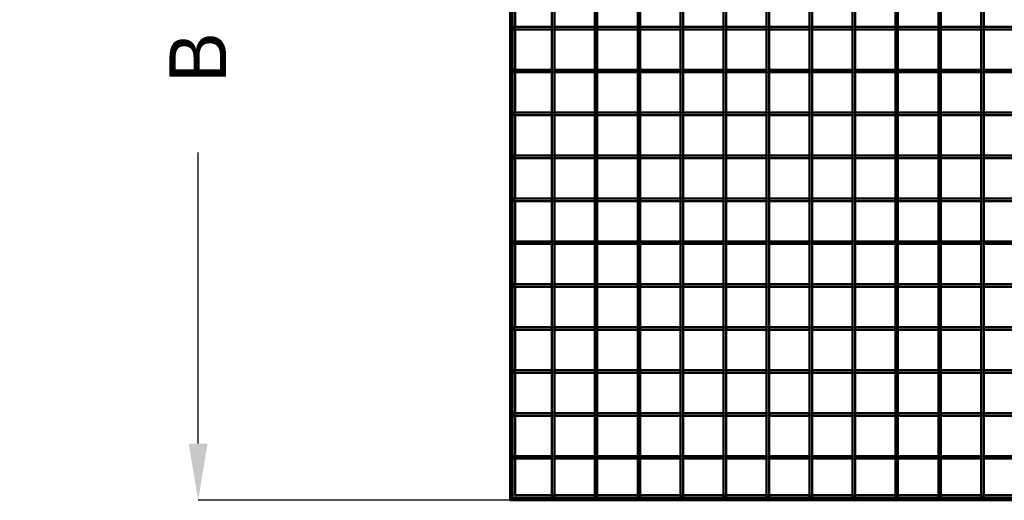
# Model space of a CAD drawing. Header units: millimetres. Extents: x -930 to 616, y -500 to 916.
# Tile 1 of 11: x -930 to -166, y -500 to -127. Entities that reach past the tile are written whole.
import ezdxf

# ---------------------------------------------------------------- set-up
doc = ezdxf.new("R2010")
doc.units = ezdxf.units.MM
doc.linetypes.add('Dashed', pattern=[2, 1, -1])
for name, color, linetype, lineweight in [('2d ConnectionPoints', 7, 'Continuous', 50), ('AM_0', 7, 'Continuous', 50), ('AM_5', 3, 'Continuous', 25), ('AM_9', 6, 'Dashed', 25)]:
    doc.layers.add(name, color=color, linetype=linetype, lineweight=lineweight)
doc.dimstyles.new('ISO-25', dxfattribs={"dimtxt": 2.5, "dimasz": 2.5, "dimexe": 1.25, "dimexo": 0.625, "dimtad": 1, "dimtxsty": 'Standard', "dimcen": 2.5, "dimadec": 0, "dimazin": 0, "dimtfac": 1, "dimtmove": 0, "dimatfit": 3, "dimfxl": 1, "dimarcsym": 0})

# ---------------------------------------------------------------- blocks, each defined once
blk = doc.blocks.new('2_ojb079cuklloypot3ddhsza6f________0_in_LPP23033211110010003500_4')
at = {"layer": 'AM_0'}
for p, q in [((-517.615, -496.05), (-546.05, -496.05)), ((-484.285, -496.05), (-515.615, -496.05)), ((-450.955, -496.05), (-482.285, -496.05)), ((-417.625, -496.05), (-448.955, -496.05)), ((-384.295, -496.05), (-415.625, -496.05)), ((-350.965, -496.05), (-382.295, -496.05)), ((-317.635, -496.05), (-348.965, -496.05)), ((-284.305, -496.05), (-315.635, -496.05)), ((-250.975, -496.05), (-282.305, -496.05)), ((-217.645, -496.05), (-248.975, -496.05)), ((-184.315, -496.05), (-215.645, -496.05)), ((-150.985, -496.05), (-182.315, -496.05)), ((550, -498), (-550, -498)), ((-550, -498), (-550, -500)), ((550, -500), (-550, -500))]:
    blk.add_line(p, q, dxfattribs=at)
at = {"layer": 'AM_9'}
for p, q in [((-546.05, -496.05), (-550, -496.05)), ((-515.615, -496.05), (-517.615, -496.05)), ((-482.285, -496.05), (-484.285, -496.05)), ((-448.955, -496.05), (-450.955, -496.05)), ((-415.625, -496.05), (-417.625, -496.05)), ((-382.295, -496.05), (-384.295, -496.05)), ((-348.965, -496.05), (-350.965, -496.05)), ((-315.635, -496.05), (-317.635, -496.05)), ((-282.305, -496.05), (-284.305, -496.05)), ((-248.975, -496.05), (-250.975, -496.05)), ((-215.645, -496.05), (-217.645, -496.05)), ((-182.315, -496.05), (-184.315, -496.05)), ((550, -498.4), (-550, -498.4)), ((550, -498.922), (-550, -498.922))]:
    blk.add_line(p, q, dxfattribs=at)
blk = doc.blocks.new('3_LP230332P350110001100VERTICALC1_0_in_LPP23033211110010003500_4')
at = {"layer": 'AM_0'}
for p, q in [((-517.615, -498), (-517.615, 498)), ((-515.615, -498), (-515.615, 498)), ((-515.615, -498), (-517.615, -498))]:
    blk.add_line(p, q, dxfattribs=at)
blk = doc.blocks.new('4_LP230332P350110001100VERTICALC2_0_in_LPP23033211110010003500_4')
at = {"layer": 'AM_0'}
for p, q in [((-484.285, -498), (-484.285, 498)), ((-482.285, -498), (-482.285, 498)), ((-482.285, -498), (-484.285, -498))]:
    blk.add_line(p, q, dxfattribs=at)
blk = doc.blocks.new('5_LP230332P350110001100VERTICALC3_0_in_LPP23033211110010003500_4')
at = {"layer": 'AM_0'}
for p, q in [((-450.955, -498), (-450.955, 498)), ((-448.955, -498), (-448.955, 498)), ((-448.955, -498), (-450.955, -498))]:
    blk.add_line(p, q, dxfattribs=at)
blk = doc.blocks.new('6_LP230332P350110001100VERTICALC4_0_in_LPP23033211110010003500_4')
at = {"layer": 'AM_0'}
for p, q in [((-417.625, -498), (-417.625, 498)), ((-415.625, -498), (-415.625, 498)), ((-415.625, -498), (-417.625, -498))]:
    blk.add_line(p, q, dxfattribs=at)
blk = doc.blocks.new('7_LP230332P350110001100VERTICALC5_0_in_LPP23033211110010003500_4')
at = {"layer": 'AM_0'}
for p, q in [((-384.295, -498), (-384.295, 498)), ((-382.295, -498), (-382.295, 498)), ((-382.295, -498), (-384.295, -498))]:
    blk.add_line(p, q, dxfattribs=at)
blk = doc.blocks.new('8_LP230332P350110001100VERTICALC6_0_in_LPP23033211110010003500_4')
at = {"layer": 'AM_0'}
for p, q in [((-350.965, -498), (-350.965, 498)), ((-348.965, -498), (-348.965, 498)), ((-348.965, -498), (-350.965, -498))]:
    blk.add_line(p, q, dxfattribs=at)
blk = doc.blocks.new('9_LP230332P350110001100VERTICALC7_0_in_LPP23033211110010003500_4')
at = {"layer": 'AM_0'}
for p, q in [((-317.635, -498), (-317.635, 498)), ((-315.635, -498), (-315.635, 498)), ((-315.635, -498), (-317.635, -498))]:
    blk.add_line(p, q, dxfattribs=at)
blk = doc.blocks.new('10_LP230332P350110001100VERTICALC8_0_in_LPP23033211110010003500_4')
at = {"layer": 'AM_0'}
for p, q in [((-284.305, -498), (-284.305, 498)), ((-282.305, -498), (-282.305, 498)), ((-282.305, -498), (-284.305, -498))]:
    blk.add_line(p, q, dxfattribs=at)
blk = doc.blocks.new('11_LP230332P350110001100VERTICALC9_0_in_LPP23033211110010003500_4')
at = {"layer": 'AM_0'}
for p, q in [((-250.975, -498), (-250.975, 498)), ((-248.975, -498), (-248.975, 498)), ((-248.975, -498), (-250.975, -498))]:
    blk.add_line(p, q, dxfattribs=at)
blk = doc.blocks.new('12_mc5er0ulgxglaqx5cr1apf0xe________0_in_LPP23033211110010003500_4')
at = {"layer": 'AM_0'}
for p, q in [((-217.645, -498), (-217.645, 498)), ((-215.645, -498), (-215.645, 498)), ((-215.645, -498), (-217.645, -498))]:
    blk.add_line(p, q, dxfattribs=at)
blk = doc.blocks.new('13_b71iehqu6gpij0040w2q1z4je________0_in_LPP23033211110010003500_4')
at = {"layer": 'AM_0'}
for p, q in [((-184.315, -498), (-184.315, 498)), ((-182.315, -498), (-182.315, 498)), ((-182.315, -498), (-184.315, -498))]:
    blk.add_line(p, q, dxfattribs=at)
blk = doc.blocks.new('36_7laiq786n189isep9fmlw2bwq________0_in_LPP23033211110010003500_4')
at = {"layer": 'AM_0'}
for p, q in [((-517.615, -465.62), (-548, -465.62)), ((-548, -465.62), (-548, -467.62)), ((-517.615, -465.62), (-517.615, -467.62)), ((-515.615, -467.62), (-515.615, -465.62)), ((-484.285, -465.62), (-515.615, -465.62)), ((-484.285, -465.62), (-484.285, -467.62)), ((-450.955, -465.62), (-482.285, -465.62)), ((-482.285, -467.62), (-482.285, -465.62)), ((-450.955, -465.62), (-450.955, -467.62)), ((-417.625, -465.62), (-448.955, -465.62)), ((-448.955, -467.62), (-448.955, -465.62)), ((-417.625, -465.62), (-417.625, -467.62)), ((-415.625, -467.62), (-415.625, -465.62)), ((-384.295, -465.62), (-415.625, -465.62)), ((-384.295, -465.62), (-384.295, -467.62)), ((-350.965, -465.62), (-382.295, -465.62)), ((-382.295, -467.62), (-382.295, -465.62)), ((-350.965, -465.62), (-350.965, -467.62)), ((-348.965, -467.62), (-348.965, -465.62)), ((-317.635, -465.62), (-348.965, -465.62)), ((-317.635, -465.62), (-317.635, -467.62)), ((-284.305, -465.62), (-315.635, -465.62)), ((-315.635, -467.62), (-315.635, -465.62)), ((-284.305, -465.62), (-284.305, -467.62)), ((-282.305, -467.62), (-282.305, -465.62)), ((-250.975, -465.62), (-282.305, -465.62)), ((-250.975, -465.62), (-250.975, -467.62)), ((-217.645, -465.62), (-248.975, -465.62)), ((-248.975, -467.62), (-248.975, -465.62)), ((-217.645, -465.62), (-217.645, -467.62)), ((-215.645, -467.62), (-215.645, -465.62)), ((-184.315, -465.62), (-215.645, -465.62)), ((-184.315, -465.62), (-184.315, -467.62)), ((-150.985, -465.62), (-182.315, -465.62)), ((-182.315, -467.62), (-182.315, -465.62)), ((-517.615, -467.62), (-548, -467.62)), ((-484.285, -467.62), (-515.615, -467.62)), ((-450.955, -467.62), (-482.285, -467.62)), ((-417.625, -467.62), (-448.955, -467.62)), ((-384.295, -467.62), (-415.625, -467.62)), ((-350.965, -467.62), (-382.295, -467.62)), ((-317.635, -467.62), (-348.965, -467.62)), ((-284.305, -467.62), (-315.635, -467.62)), ((-250.975, -467.62), (-282.305, -467.62)), ((-217.645, -467.62), (-248.975, -467.62)), ((-184.315, -467.62), (-215.645, -467.62)), ((-150.985, -467.62), (-182.315, -467.62))]:
    blk.add_line(p, q, dxfattribs=at)
at = {"layer": 'AM_9'}
for p, q in [((-515.615, -465.62), (-517.615, -465.62)), ((-482.285, -465.62), (-484.285, -465.62)), ((-448.955, -465.62), (-450.955, -465.62)), ((-415.625, -465.62), (-417.625, -465.62)), ((-382.295, -465.62), (-384.295, -465.62)), ((-348.965, -465.62), (-350.965, -465.62)), ((-315.635, -465.62), (-317.635, -465.62)), ((-282.305, -465.62), (-284.305, -465.62)), ((-248.975, -465.62), (-250.975, -465.62)), ((-215.645, -465.62), (-217.645, -465.62)), ((-182.315, -465.62), (-184.315, -465.62)), ((-517.615, -467.62), (-515.615, -467.62)), ((-484.285, -467.62), (-482.285, -467.62)), ((-450.955, -467.62), (-448.955, -467.62)), ((-417.625, -467.62), (-415.625, -467.62)), ((-384.295, -467.62), (-382.295, -467.62)), ((-350.965, -467.62), (-348.965, -467.62)), ((-317.635, -467.62), (-315.635, -467.62)), ((-284.305, -467.62), (-282.305, -467.62)), ((-250.975, -467.62), (-248.975, -467.62)), ((-217.645, -467.62), (-215.645, -467.62)), ((-184.315, -467.62), (-182.315, -467.62))]:
    blk.add_line(p, q, dxfattribs=at)
blk = doc.blocks.new('37_jfi4j2bf5hf251dcuwrnuydzo________0_in_LPP23033211110010003500_4')
at = {"layer": 'AM_0'}
for p, q in [((-517.615, -432.29), (-548, -432.29)), ((-548, -432.29), (-548, -434.29)), ((-517.615, -434.29), (-548, -434.29)), ((-517.615, -432.29), (-517.615, -434.29)), ((-515.615, -434.29), (-515.615, -432.29)), ((-484.285, -432.29), (-515.615, -432.29)), ((-484.285, -434.29), (-515.615, -434.29)), ((-484.285, -432.29), (-484.285, -434.29)), ((-450.955, -432.29), (-482.285, -432.29)), ((-482.285, -434.29), (-482.285, -432.29)), ((-450.955, -434.29), (-482.285, -434.29)), ((-450.955, -432.29), (-450.955, -434.29)), ((-417.625, -432.29), (-448.955, -432.29)), ((-448.955, -434.29), (-448.955, -432.29)), ((-417.625, -434.29), (-448.955, -434.29)), ((-417.625, -432.29), (-417.625, -434.29)), ((-415.625, -434.29), (-415.625, -432.29)), ((-384.295, -432.29), (-415.625, -432.29)), ((-384.295, -434.29), (-415.625, -434.29)), ((-384.295, -432.29), (-384.295, -434.29)), ((-350.965, -432.29), (-382.295, -432.29)), ((-382.295, -434.29), (-382.295, -432.29)), ((-350.965, -434.29), (-382.295, -434.29)), ((-350.965, -432.29), (-350.965, -434.29)), ((-348.965, -434.29), (-348.965, -432.29)), ((-317.635, -432.29), (-348.965, -432.29)), ((-317.635, -434.29), (-348.965, -434.29)), ((-317.635, -432.29), (-317.635, -434.29)), ((-284.305, -432.29), (-315.635, -432.29)), ((-315.635, -434.29), (-315.635, -432.29)), ((-284.305, -434.29), (-315.635, -434.29)), ((-284.305, -432.29), (-284.305, -434.29)), ((-282.305, -434.29), (-282.305, -432.29)), ((-250.975, -432.29), (-282.305, -432.29)), ((-250.975, -434.29), (-282.305, -434.29)), ((-250.975, -432.29), (-250.975, -434.29)), ((-217.645, -432.29), (-248.975, -432.29)), ((-248.975, -434.29), (-248.975, -432.29)), ((-217.645, -434.29), (-248.975, -434.29)), ((-217.645, -432.29), (-217.645, -434.29)), ((-215.645, -434.29), (-215.645, -432.29)), ((-184.315, -432.29), (-215.645, -432.29)), ((-184.315, -434.29), (-215.645, -434.29)), ((-184.315, -432.29), (-184.315, -434.29)), ((-150.985, -432.29), (-182.315, -432.29)), ((-182.315, -434.29), (-182.315, -432.29)), ((-150.985, -434.29), (-182.315, -434.29))]:
    blk.add_line(p, q, dxfattribs=at)
at = {"layer": 'AM_9'}
for p, q in [((-515.615, -432.29), (-517.615, -432.29)), ((-517.615, -434.29), (-515.615, -434.29)), ((-482.285, -432.29), (-484.285, -432.29)), ((-484.285, -434.29), (-482.285, -434.29)), ((-448.955, -432.29), (-450.955, -432.29)), ((-450.955, -434.29), (-448.955, -434.29)), ((-415.625, -432.29), (-417.625, -432.29)), ((-417.625, -434.29), (-415.625, -434.29)), ((-382.295, -432.29), (-384.295, -432.29)), ((-384.295, -434.29), (-382.295, -434.29)), ((-348.965, -432.29), (-350.965, -432.29)), ((-350.965, -434.29), (-348.965, -434.29)), ((-315.635, -432.29), (-317.635, -432.29)), ((-317.635, -434.29), (-315.635, -434.29)), ((-282.305, -432.29), (-284.305, -432.29)), ((-284.305, -434.29), (-282.305, -434.29)), ((-248.975, -432.29), (-250.975, -432.29)), ((-250.975, -434.29), (-248.975, -434.29)), ((-215.645, -432.29), (-217.645, -432.29)), ((-217.645, -434.29), (-215.645, -434.29)), ((-182.315, -432.29), (-184.315, -432.29)), ((-184.315, -434.29), (-182.315, -434.29))]:
    blk.add_line(p, q, dxfattribs=at)
blk = doc.blocks.new('38_ykewnmbm70vsznex01xhgq7hv________0_in_LPP23033211110010003500_4')
at = {"layer": 'AM_0'}
for p, q in [((-517.615, -398.96), (-548, -398.96)), ((-548, -398.96), (-548, -400.96)), ((-517.615, -400.96), (-548, -400.96)), ((-517.615, -398.96), (-517.615, -400.96)), ((-515.615, -400.96), (-515.615, -398.96)), ((-484.285, -398.96), (-515.615, -398.96)), ((-484.285, -400.96), (-515.615, -400.96)), ((-484.285, -398.96), (-484.285, -400.96)), ((-450.955, -398.96), (-482.285, -398.96)), ((-482.285, -400.96), (-482.285, -398.96)), ((-450.955, -400.96), (-482.285, -400.96)), ((-450.955, -398.96), (-450.955, -400.96)), ((-417.625, -398.96), (-448.955, -398.96)), ((-448.955, -400.96), (-448.955, -398.96)), ((-417.625, -400.96), (-448.955, -400.96)), ((-417.625, -398.96), (-417.625, -400.96)), ((-415.625, -400.96), (-415.625, -398.96)), ((-384.295, -398.96), (-415.625, -398.96)), ((-384.295, -400.96), (-415.625, -400.96)), ((-384.295, -398.96), (-384.295, -400.96)), ((-350.965, -398.96), (-382.295, -398.96)), ((-382.295, -400.96), (-382.295, -398.96)), ((-350.965, -400.96), (-382.295, -400.96)), ((-350.965, -398.96), (-350.965, -400.96)), ((-348.965, -400.96), (-348.965, -398.96)), ((-317.635, -398.96), (-348.965, -398.96)), ((-317.635, -400.96), (-348.965, -400.96)), ((-317.635, -398.96), (-317.635, -400.96)), ((-284.305, -398.96), (-315.635, -398.96)), ((-315.635, -400.96), (-315.635, -398.96)), ((-284.305, -400.96), (-315.635, -400.96)), ((-284.305, -398.96), (-284.305, -400.96)), ((-282.305, -400.96), (-282.305, -398.96)), ((-250.975, -398.96), (-282.305, -398.96)), ((-250.975, -400.96), (-282.305, -400.96)), ((-250.975, -398.96), (-250.975, -400.96)), ((-217.645, -398.96), (-248.975, -398.96)), ((-248.975, -400.96), (-248.975, -398.96)), ((-217.645, -400.96), (-248.975, -400.96)), ((-217.645, -398.96), (-217.645, -400.96)), ((-215.645, -400.96), (-215.645, -398.96)), ((-184.315, -398.96), (-215.645, -398.96)), ((-184.315, -400.96), (-215.645, -400.96)), ((-184.315, -398.96), (-184.315, -400.96)), ((-150.985, -398.96), (-182.315, -398.96)), ((-182.315, -400.96), (-182.315, -398.96)), ((-150.985, -400.96), (-182.315, -400.96))]:
    blk.add_line(p, q, dxfattribs=at)
at = {"layer": 'AM_9'}
for p, q in [((-515.615, -398.96), (-517.615, -398.96)), ((-517.615, -400.96), (-515.615, -400.96)), ((-482.285, -398.96), (-484.285, -398.96)), ((-484.285, -400.96), (-482.285, -400.96)), ((-448.955, -398.96), (-450.955, -398.96)), ((-450.955, -400.96), (-448.955, -400.96)), ((-415.625, -398.96), (-417.625, -398.96)), ((-417.625, -400.96), (-415.625, -400.96)), ((-382.295, -398.96), (-384.295, -398.96)), ((-384.295, -400.96), (-382.295, -400.96)), ((-348.965, -398.96), (-350.965, -398.96)), ((-350.965, -400.96), (-348.965, -400.96)), ((-315.635, -398.96), (-317.635, -398.96)), ((-317.635, -400.96), (-315.635, -400.96)), ((-282.305, -398.96), (-284.305, -398.96)), ((-284.305, -400.96), (-282.305, -400.96)), ((-248.975, -398.96), (-250.975, -398.96)), ((-250.975, -400.96), (-248.975, -400.96)), ((-215.645, -398.96), (-217.645, -398.96)), ((-217.645, -400.96), (-215.645, -400.96)), ((-182.315, -398.96), (-184.315, -398.96)), ((-184.315, -400.96), (-182.315, -400.96))]:
    blk.add_line(p, q, dxfattribs=at)
blk = doc.blocks.new('39_a0ucmnidetd5puqd3w82oxncq________0_in_LPP23033211110010003500_4')
at = {"layer": 'AM_0'}
for p, q in [((-517.615, -365.63), (-548, -365.63)), ((-548, -365.63), (-548, -367.63)), ((-517.615, -365.63), (-517.615, -367.63)), ((-515.615, -367.63), (-515.615, -365.63)), ((-484.285, -365.63), (-515.615, -365.63)), ((-484.285, -365.63), (-484.285, -367.63)), ((-450.955, -365.63), (-482.285, -365.63)), ((-482.285, -367.63), (-482.285, -365.63)), ((-450.955, -365.63), (-450.955, -367.63)), ((-417.625, -365.63), (-448.955, -365.63)), ((-448.955, -367.63), (-448.955, -365.63)), ((-417.625, -365.63), (-417.625, -367.63)), ((-415.625, -367.63), (-415.625, -365.63)), ((-384.295, -365.63), (-415.625, -365.63)), ((-384.295, -365.63), (-384.295, -367.63)), ((-350.965, -365.63), (-382.295, -365.63)), ((-382.295, -367.63), (-382.295, -365.63)), ((-350.965, -365.63), (-350.965, -367.63)), ((-348.965, -367.63), (-348.965, -365.63)), ((-317.635, -365.63), (-348.965, -365.63)), ((-317.635, -365.63), (-317.635, -367.63)), ((-284.305, -365.63), (-315.635, -365.63)), ((-315.635, -367.63), (-315.635, -365.63)), ((-284.305, -365.63), (-284.305, -367.63)), ((-282.305, -367.63), (-282.305, -365.63)), ((-250.975, -365.63), (-282.305, -365.63)), ((-250.975, -365.63), (-250.975, -367.63)), ((-217.645, -365.63), (-248.975, -365.63)), ((-248.975, -367.63), (-248.975, -365.63)), ((-217.645, -365.63), (-217.645, -367.63)), ((-215.645, -367.63), (-215.645, -365.63)), ((-184.315, -365.63), (-215.645, -365.63)), ((-184.315, -365.63), (-184.315, -367.63)), ((-150.985, -365.63), (-182.315, -365.63)), ((-182.315, -367.63), (-182.315, -365.63)), ((-517.615, -367.63), (-548, -367.63)), ((-484.285, -367.63), (-515.615, -367.63)), ((-450.955, -367.63), (-482.285, -367.63)), ((-417.625, -367.63), (-448.955, -367.63)), ((-384.295, -367.63), (-415.625, -367.63)), ((-350.965, -367.63), (-382.295, -367.63)), ((-317.635, -367.63), (-348.965, -367.63)), ((-284.305, -367.63), (-315.635, -367.63)), ((-250.975, -367.63), (-282.305, -367.63)), ((-217.645, -367.63), (-248.975, -367.63)), ((-184.315, -367.63), (-215.645, -367.63)), ((-150.985, -367.63), (-182.315, -367.63))]:
    blk.add_line(p, q, dxfattribs=at)
at = {"layer": 'AM_9'}
for p, q in [((-515.615, -365.63), (-517.615, -365.63)), ((-482.285, -365.63), (-484.285, -365.63)), ((-448.955, -365.63), (-450.955, -365.63)), ((-415.625, -365.63), (-417.625, -365.63)), ((-382.295, -365.63), (-384.295, -365.63)), ((-348.965, -365.63), (-350.965, -365.63)), ((-315.635, -365.63), (-317.635, -365.63)), ((-282.305, -365.63), (-284.305, -365.63)), ((-248.975, -365.63), (-250.975, -365.63)), ((-215.645, -365.63), (-217.645, -365.63)), ((-182.315, -365.63), (-184.315, -365.63)), ((-517.615, -367.63), (-515.615, -367.63)), ((-484.285, -367.63), (-482.285, -367.63)), ((-450.955, -367.63), (-448.955, -367.63)), ((-417.625, -367.63), (-415.625, -367.63)), ((-384.295, -367.63), (-382.295, -367.63)), ((-350.965, -367.63), (-348.965, -367.63)), ((-317.635, -367.63), (-315.635, -367.63)), ((-284.305, -367.63), (-282.305, -367.63)), ((-250.975, -367.63), (-248.975, -367.63)), ((-217.645, -367.63), (-215.645, -367.63)), ((-184.315, -367.63), (-182.315, -367.63))]:
    blk.add_line(p, q, dxfattribs=at)
blk = doc.blocks.new('40_92ycdk8wb1u7jegshk00u6yrj________0_in_LPP23033211110010003500_4')
at = {"layer": 'AM_0'}
for p, q in [((-517.615, -332.3), (-548, -332.3)), ((-548, -332.3), (-548, -334.3)), ((-517.615, -334.3), (-548, -334.3)), ((-517.615, -332.3), (-517.615, -334.3)), ((-515.615, -334.3), (-515.615, -332.3)), ((-484.285, -332.3), (-515.615, -332.3)), ((-484.285, -334.3), (-515.615, -334.3)), ((-484.285, -332.3), (-484.285, -334.3)), ((-450.955, -332.3), (-482.285, -332.3)), ((-482.285, -334.3), (-482.285, -332.3)), ((-450.955, -334.3), (-482.285, -334.3)), ((-450.955, -332.3), (-450.955, -334.3)), ((-417.625, -332.3), (-448.955, -332.3)), ((-448.955, -334.3), (-448.955, -332.3)), ((-417.625, -334.3), (-448.955, -334.3)), ((-417.625, -332.3), (-417.625, -334.3)), ((-415.625, -334.3), (-415.625, -332.3)), ((-384.295, -332.3), (-415.625, -332.3)), ((-384.295, -334.3), (-415.625, -334.3)), ((-384.295, -332.3), (-384.295, -334.3)), ((-350.965, -332.3), (-382.295, -332.3)), ((-382.295, -334.3), (-382.295, -332.3)), ((-350.965, -334.3), (-382.295, -334.3)), ((-350.965, -332.3), (-350.965, -334.3)), ((-348.965, -334.3), (-348.965, -332.3)), ((-317.635, -332.3), (-348.965, -332.3)), ((-317.635, -334.3), (-348.965, -334.3)), ((-317.635, -332.3), (-317.635, -334.3)), ((-284.305, -332.3), (-315.635, -332.3)), ((-315.635, -334.3), (-315.635, -332.3)), ((-284.305, -334.3), (-315.635, -334.3)), ((-284.305, -332.3), (-284.305, -334.3)), ((-282.305, -334.3), (-282.305, -332.3)), ((-250.975, -332.3), (-282.305, -332.3)), ((-250.975, -334.3), (-282.305, -334.3)), ((-250.975, -332.3), (-250.975, -334.3)), ((-217.645, -332.3), (-248.975, -332.3)), ((-248.975, -334.3), (-248.975, -332.3)), ((-217.645, -334.3), (-248.975, -334.3)), ((-217.645, -332.3), (-217.645, -334.3)), ((-215.645, -334.3), (-215.645, -332.3)), ((-184.315, -332.3), (-215.645, -332.3)), ((-184.315, -334.3), (-215.645, -334.3)), ((-184.315, -332.3), (-184.315, -334.3)), ((-150.985, -332.3), (-182.315, -332.3)), ((-182.315, -334.3), (-182.315, -332.3)), ((-150.985, -334.3), (-182.315, -334.3))]:
    blk.add_line(p, q, dxfattribs=at)
at = {"layer": 'AM_9'}
for p, q in [((-515.615, -332.3), (-517.615, -332.3)), ((-517.615, -334.3), (-515.615, -334.3)), ((-482.285, -332.3), (-484.285, -332.3)), ((-484.285, -334.3), (-482.285, -334.3)), ((-448.955, -332.3), (-450.955, -332.3)), ((-450.955, -334.3), (-448.955, -334.3)), ((-415.625, -332.3), (-417.625, -332.3)), ((-417.625, -334.3), (-415.625, -334.3)), ((-382.295, -332.3), (-384.295, -332.3)), ((-384.295, -334.3), (-382.295, -334.3)), ((-348.965, -332.3), (-350.965, -332.3)), ((-350.965, -334.3), (-348.965, -334.3)), ((-315.635, -332.3), (-317.635, -332.3)), ((-317.635, -334.3), (-315.635, -334.3)), ((-282.305, -332.3), (-284.305, -332.3)), ((-284.305, -334.3), (-282.305, -334.3)), ((-248.975, -332.3), (-250.975, -332.3)), ((-250.975, -334.3), (-248.975, -334.3)), ((-215.645, -332.3), (-217.645, -332.3)), ((-217.645, -334.3), (-215.645, -334.3)), ((-182.315, -332.3), (-184.315, -332.3)), ((-184.315, -334.3), (-182.315, -334.3))]:
    blk.add_line(p, q, dxfattribs=at)
blk = doc.blocks.new('41_qw9a44451z2kvdql3su05b4rd________0_in_LPP23033211110010003500_4')
at = {"layer": 'AM_0'}
for p, q in [((-517.615, -298.97), (-548, -298.97)), ((-548, -298.97), (-548, -300.97)), ((-517.615, -300.97), (-548, -300.97)), ((-517.615, -298.97), (-517.615, -300.97)), ((-515.615, -300.97), (-515.615, -298.97)), ((-484.285, -298.97), (-515.615, -298.97)), ((-484.285, -300.97), (-515.615, -300.97)), ((-484.285, -298.97), (-484.285, -300.97)), ((-450.955, -298.97), (-482.285, -298.97)), ((-482.285, -300.97), (-482.285, -298.97)), ((-450.955, -300.97), (-482.285, -300.97)), ((-450.955, -298.97), (-450.955, -300.97)), ((-417.625, -298.97), (-448.955, -298.97)), ((-448.955, -300.97), (-448.955, -298.97)), ((-417.625, -300.97), (-448.955, -300.97)), ((-417.625, -298.97), (-417.625, -300.97)), ((-415.625, -300.97), (-415.625, -298.97)), ((-384.295, -298.97), (-415.625, -298.97)), ((-384.295, -300.97), (-415.625, -300.97)), ((-384.295, -298.97), (-384.295, -300.97)), ((-350.965, -298.97), (-382.295, -298.97)), ((-382.295, -300.97), (-382.295, -298.97)), ((-350.965, -300.97), (-382.295, -300.97)), ((-350.965, -298.97), (-350.965, -300.97)), ((-348.965, -300.97), (-348.965, -298.97)), ((-317.635, -298.97), (-348.965, -298.97)), ((-317.635, -300.97), (-348.965, -300.97)), ((-317.635, -298.97), (-317.635, -300.97)), ((-284.305, -298.97), (-315.635, -298.97)), ((-315.635, -300.97), (-315.635, -298.97)), ((-284.305, -300.97), (-315.635, -300.97)), ((-284.305, -298.97), (-284.305, -300.97)), ((-282.305, -300.97), (-282.305, -298.97)), ((-250.975, -298.97), (-282.305, -298.97)), ((-250.975, -300.97), (-282.305, -300.97)), ((-250.975, -298.97), (-250.975, -300.97)), ((-217.645, -298.97), (-248.975, -298.97)), ((-248.975, -300.97), (-248.975, -298.97)), ((-217.645, -300.97), (-248.975, -300.97)), ((-217.645, -298.97), (-217.645, -300.97)), ((-215.645, -300.97), (-215.645, -298.97)), ((-184.315, -298.97), (-215.645, -298.97)), ((-184.315, -300.97), (-215.645, -300.97)), ((-184.315, -298.97), (-184.315, -300.97)), ((-150.985, -298.97), (-182.315, -298.97)), ((-182.315, -300.97), (-182.315, -298.97)), ((-150.985, -300.97), (-182.315, -300.97))]:
    blk.add_line(p, q, dxfattribs=at)
at = {"layer": 'AM_9'}
for p, q in [((-515.615, -298.97), (-517.615, -298.97)), ((-517.615, -300.97), (-515.615, -300.97)), ((-482.285, -298.97), (-484.285, -298.97)), ((-484.285, -300.97), (-482.285, -300.97)), ((-448.955, -298.97), (-450.955, -298.97)), ((-450.955, -300.97), (-448.955, -300.97)), ((-415.625, -298.97), (-417.625, -298.97)), ((-417.625, -300.97), (-415.625, -300.97)), ((-382.295, -298.97), (-384.295, -298.97)), ((-384.295, -300.97), (-382.295, -300.97)), ((-348.965, -298.97), (-350.965, -298.97)), ((-350.965, -300.97), (-348.965, -300.97)), ((-315.635, -298.97), (-317.635, -298.97)), ((-317.635, -300.97), (-315.635, -300.97)), ((-282.305, -298.97), (-284.305, -298.97)), ((-284.305, -300.97), (-282.305, -300.97)), ((-248.975, -298.97), (-250.975, -298.97)), ((-250.975, -300.97), (-248.975, -300.97)), ((-215.645, -298.97), (-217.645, -298.97)), ((-217.645, -300.97), (-215.645, -300.97)), ((-182.315, -298.97), (-184.315, -298.97)), ((-184.315, -300.97), (-182.315, -300.97))]:
    blk.add_line(p, q, dxfattribs=at)
blk = doc.blocks.new('42_47gskphw7qmjevbfbrte5svle________0_in_LPP23033211110010003500_4')
at = {"layer": 'AM_0'}
for p, q in [((-517.615, -265.64), (-548, -265.64)), ((-548, -265.64), (-548, -267.64)), ((-517.615, -265.64), (-517.615, -267.64)), ((-515.615, -267.64), (-515.615, -265.64)), ((-484.285, -265.64), (-515.615, -265.64)), ((-484.285, -265.64), (-484.285, -267.64)), ((-450.955, -265.64), (-482.285, -265.64)), ((-482.285, -267.64), (-482.285, -265.64)), ((-450.955, -265.64), (-450.955, -267.64)), ((-417.625, -265.64), (-448.955, -265.64)), ((-448.955, -267.64), (-448.955, -265.64)), ((-417.625, -265.64), (-417.625, -267.64)), ((-415.625, -267.64), (-415.625, -265.64)), ((-384.295, -265.64), (-415.625, -265.64)), ((-384.295, -265.64), (-384.295, -267.64)), ((-350.965, -265.64), (-382.295, -265.64)), ((-382.295, -267.64), (-382.295, -265.64)), ((-350.965, -265.64), (-350.965, -267.64)), ((-348.965, -267.64), (-348.965, -265.64)), ((-317.635, -265.64), (-348.965, -265.64)), ((-317.635, -265.64), (-317.635, -267.64)), ((-284.305, -265.64), (-315.635, -265.64)), ((-315.635, -267.64), (-315.635, -265.64)), ((-284.305, -265.64), (-284.305, -267.64)), ((-282.305, -267.64), (-282.305, -265.64)), ((-250.975, -265.64), (-282.305, -265.64)), ((-250.975, -265.64), (-250.975, -267.64)), ((-217.645, -265.64), (-248.975, -265.64)), ((-248.975, -267.64), (-248.975, -265.64)), ((-217.645, -265.64), (-217.645, -267.64)), ((-215.645, -267.64), (-215.645, -265.64)), ((-184.315, -265.64), (-215.645, -265.64)), ((-184.315, -265.64), (-184.315, -267.64)), ((-150.985, -265.64), (-182.315, -265.64)), ((-182.315, -267.64), (-182.315, -265.64)), ((-517.615, -267.64), (-548, -267.64)), ((-484.285, -267.64), (-515.615, -267.64)), ((-450.955, -267.64), (-482.285, -267.64)), ((-417.625, -267.64), (-448.955, -267.64)), ((-384.295, -267.64), (-415.625, -267.64)), ((-350.965, -267.64), (-382.295, -267.64)), ((-317.635, -267.64), (-348.965, -267.64)), ((-284.305, -267.64), (-315.635, -267.64)), ((-250.975, -267.64), (-282.305, -267.64)), ((-217.645, -267.64), (-248.975, -267.64)), ((-184.315, -267.64), (-215.645, -267.64)), ((-150.985, -267.64), (-182.315, -267.64))]:
    blk.add_line(p, q, dxfattribs=at)
at = {"layer": 'AM_9'}
for p, q in [((-515.615, -265.64), (-517.615, -265.64)), ((-482.285, -265.64), (-484.285, -265.64)), ((-448.955, -265.64), (-450.955, -265.64)), ((-415.625, -265.64), (-417.625, -265.64)), ((-382.295, -265.64), (-384.295, -265.64)), ((-348.965, -265.64), (-350.965, -265.64)), ((-315.635, -265.64), (-317.635, -265.64)), ((-282.305, -265.64), (-284.305, -265.64)), ((-248.975, -265.64), (-250.975, -265.64)), ((-215.645, -265.64), (-217.645, -265.64)), ((-182.315, -265.64), (-184.315, -265.64)), ((-517.615, -267.64), (-515.615, -267.64)), ((-484.285, -267.64), (-482.285, -267.64)), ((-450.955, -267.64), (-448.955, -267.64)), ((-417.625, -267.64), (-415.625, -267.64)), ((-384.295, -267.64), (-382.295, -267.64)), ((-350.965, -267.64), (-348.965, -267.64)), ((-317.635, -267.64), (-315.635, -267.64)), ((-284.305, -267.64), (-282.305, -267.64)), ((-250.975, -267.64), (-248.975, -267.64)), ((-217.645, -267.64), (-215.645, -267.64)), ((-184.315, -267.64), (-182.315, -267.64))]:
    blk.add_line(p, q, dxfattribs=at)
blk = doc.blocks.new('43_avnazqtnv7r6nw42optn5qm2h________0_in_LPP23033211110010003500_4')
at = {"layer": 'AM_0'}
for p, q in [((-517.615, -232.31), (-548, -232.31)), ((-548, -232.31), (-548, -234.31)), ((-517.615, -234.31), (-548, -234.31)), ((-517.615, -232.31), (-517.615, -234.31)), ((-515.615, -234.31), (-515.615, -232.31)), ((-484.285, -232.31), (-515.615, -232.31)), ((-484.285, -234.31), (-515.615, -234.31)), ((-484.285, -232.31), (-484.285, -234.31)), ((-450.955, -232.31), (-482.285, -232.31)), ((-482.285, -234.31), (-482.285, -232.31)), ((-450.955, -234.31), (-482.285, -234.31)), ((-450.955, -232.31), (-450.955, -234.31)), ((-417.625, -232.31), (-448.955, -232.31)), ((-448.955, -234.31), (-448.955, -232.31)), ((-417.625, -234.31), (-448.955, -234.31)), ((-417.625, -232.31), (-417.625, -234.31)), ((-415.625, -234.31), (-415.625, -232.31)), ((-384.295, -232.31), (-415.625, -232.31)), ((-384.295, -234.31), (-415.625, -234.31)), ((-384.295, -232.31), (-384.295, -234.31)), ((-350.965, -232.31), (-382.295, -232.31)), ((-382.295, -234.31), (-382.295, -232.31)), ((-350.965, -234.31), (-382.295, -234.31)), ((-350.965, -232.31), (-350.965, -234.31)), ((-348.965, -234.31), (-348.965, -232.31)), ((-317.635, -232.31), (-348.965, -232.31)), ((-317.635, -234.31), (-348.965, -234.31)), ((-317.635, -232.31), (-317.635, -234.31)), ((-284.305, -232.31), (-315.635, -232.31)), ((-315.635, -234.31), (-315.635, -232.31)), ((-284.305, -234.31), (-315.635, -234.31)), ((-284.305, -232.31), (-284.305, -234.31)), ((-282.305, -234.31), (-282.305, -232.31)), ((-250.975, -232.31), (-282.305, -232.31)), ((-250.975, -234.31), (-282.305, -234.31)), ((-250.975, -232.31), (-250.975, -234.31)), ((-217.645, -232.31), (-248.975, -232.31)), ((-248.975, -234.31), (-248.975, -232.31)), ((-217.645, -234.31), (-248.975, -234.31)), ((-217.645, -232.31), (-217.645, -234.31)), ((-215.645, -234.31), (-215.645, -232.31)), ((-184.315, -232.31), (-215.645, -232.31)), ((-184.315, -234.31), (-215.645, -234.31)), ((-184.315, -232.31), (-184.315, -234.31)), ((-150.985, -232.31), (-182.315, -232.31)), ((-182.315, -234.31), (-182.315, -232.31)), ((-150.985, -234.31), (-182.315, -234.31))]:
    blk.add_line(p, q, dxfattribs=at)
at = {"layer": 'AM_9'}
for p, q in [((-515.615, -232.31), (-517.615, -232.31)), ((-517.615, -234.31), (-515.615, -234.31)), ((-482.285, -232.31), (-484.285, -232.31)), ((-484.285, -234.31), (-482.285, -234.31)), ((-448.955, -232.31), (-450.955, -232.31)), ((-450.955, -234.31), (-448.955, -234.31)), ((-415.625, -232.31), (-417.625, -232.31)), ((-417.625, -234.31), (-415.625, -234.31)), ((-382.295, -232.31), (-384.295, -232.31)), ((-384.295, -234.31), (-382.295, -234.31)), ((-348.965, -232.31), (-350.965, -232.31)), ((-350.965, -234.31), (-348.965, -234.31)), ((-315.635, -232.31), (-317.635, -232.31)), ((-317.635, -234.31), (-315.635, -234.31)), ((-282.305, -232.31), (-284.305, -232.31)), ((-284.305, -234.31), (-282.305, -234.31)), ((-248.975, -232.31), (-250.975, -232.31)), ((-250.975, -234.31), (-248.975, -234.31)), ((-215.645, -232.31), (-217.645, -232.31)), ((-217.645, -234.31), (-215.645, -234.31)), ((-182.315, -232.31), (-184.315, -232.31)), ((-184.315, -234.31), (-182.315, -234.31))]:
    blk.add_line(p, q, dxfattribs=at)
blk = doc.blocks.new('44_ukrjumb0b7xuppzwvm0xu9n0n________0_in_LPP23033211110010003500_4')
at = {"layer": 'AM_0'}
for p, q in [((-517.615, -198.98), (-548, -198.98)), ((-548, -198.98), (-548, -200.98)), ((-517.615, -200.98), (-548, -200.98)), ((-517.615, -198.98), (-517.615, -200.98)), ((-515.615, -200.98), (-515.615, -198.98)), ((-484.285, -198.98), (-515.615, -198.98)), ((-484.285, -200.98), (-515.615, -200.98)), ((-484.285, -198.98), (-484.285, -200.98)), ((-450.955, -198.98), (-482.285, -198.98)), ((-482.285, -200.98), (-482.285, -198.98)), ((-450.955, -200.98), (-482.285, -200.98)), ((-450.955, -198.98), (-450.955, -200.98)), ((-417.625, -198.98), (-448.955, -198.98)), ((-448.955, -200.98), (-448.955, -198.98)), ((-417.625, -200.98), (-448.955, -200.98)), ((-417.625, -198.98), (-417.625, -200.98)), ((-415.625, -200.98), (-415.625, -198.98)), ((-384.295, -198.98), (-415.625, -198.98)), ((-384.295, -200.98), (-415.625, -200.98)), ((-384.295, -198.98), (-384.295, -200.98)), ((-350.965, -198.98), (-382.295, -198.98)), ((-382.295, -200.98), (-382.295, -198.98)), ((-350.965, -200.98), (-382.295, -200.98)), ((-350.965, -198.98), (-350.965, -200.98)), ((-348.965, -200.98), (-348.965, -198.98)), ((-317.635, -198.98), (-348.965, -198.98)), ((-317.635, -200.98), (-348.965, -200.98)), ((-317.635, -198.98), (-317.635, -200.98)), ((-284.305, -198.98), (-315.635, -198.98)), ((-315.635, -200.98), (-315.635, -198.98)), ((-284.305, -200.98), (-315.635, -200.98)), ((-284.305, -198.98), (-284.305, -200.98)), ((-282.305, -200.98), (-282.305, -198.98)), ((-250.975, -198.98), (-282.305, -198.98)), ((-250.975, -200.98), (-282.305, -200.98)), ((-250.975, -198.98), (-250.975, -200.98)), ((-217.645, -198.98), (-248.975, -198.98)), ((-248.975, -200.98), (-248.975, -198.98)), ((-217.645, -200.98), (-248.975, -200.98)), ((-217.645, -198.98), (-217.645, -200.98)), ((-215.645, -200.98), (-215.645, -198.98)), ((-184.315, -198.98), (-215.645, -198.98)), ((-184.315, -200.98), (-215.645, -200.98)), ((-184.315, -198.98), (-184.315, -200.98)), ((-150.985, -198.98), (-182.315, -198.98)), ((-182.315, -200.98), (-182.315, -198.98)), ((-150.985, -200.98), (-182.315, -200.98))]:
    blk.add_line(p, q, dxfattribs=at)
at = {"layer": 'AM_9'}
for p, q in [((-515.615, -198.98), (-517.615, -198.98)), ((-517.615, -200.98), (-515.615, -200.98)), ((-482.285, -198.98), (-484.285, -198.98)), ((-484.285, -200.98), (-482.285, -200.98)), ((-448.955, -198.98), (-450.955, -198.98)), ((-450.955, -200.98), (-448.955, -200.98)), ((-415.625, -198.98), (-417.625, -198.98)), ((-417.625, -200.98), (-415.625, -200.98)), ((-382.295, -198.98), (-384.295, -198.98)), ((-384.295, -200.98), (-382.295, -200.98)), ((-348.965, -198.98), (-350.965, -198.98)), ((-350.965, -200.98), (-348.965, -200.98)), ((-315.635, -198.98), (-317.635, -198.98)), ((-317.635, -200.98), (-315.635, -200.98)), ((-282.305, -198.98), (-284.305, -198.98)), ((-284.305, -200.98), (-282.305, -200.98)), ((-248.975, -198.98), (-250.975, -198.98)), ((-250.975, -200.98), (-248.975, -200.98)), ((-215.645, -198.98), (-217.645, -198.98)), ((-217.645, -200.98), (-215.645, -200.98)), ((-182.315, -198.98), (-184.315, -198.98)), ((-184.315, -200.98), (-182.315, -200.98))]:
    blk.add_line(p, q, dxfattribs=at)
blk = doc.blocks.new('45_8bssmf89lel4fa5lxidzm50qb________0_in_LPP23033211110010003500_4')
at = {"layer": 'AM_0'}
for p, q in [((-517.615, -165.65), (-548, -165.65)), ((-548, -165.65), (-548, -167.65)), ((-517.615, -167.65), (-548, -167.65)), ((-517.615, -165.65), (-517.615, -167.65)), ((-515.615, -167.65), (-515.615, -165.65)), ((-484.285, -165.65), (-515.615, -165.65)), ((-484.285, -167.65), (-515.615, -167.65)), ((-484.285, -165.65), (-484.285, -167.65)), ((-450.955, -165.65), (-482.285, -165.65)), ((-482.285, -167.65), (-482.285, -165.65)), ((-450.955, -167.65), (-482.285, -167.65)), ((-450.955, -165.65), (-450.955, -167.65)), ((-417.625, -165.65), (-448.955, -165.65)), ((-448.955, -167.65), (-448.955, -165.65)), ((-417.625, -167.65), (-448.955, -167.65)), ((-417.625, -165.65), (-417.625, -167.65)), ((-415.625, -167.65), (-415.625, -165.65)), ((-384.295, -165.65), (-415.625, -165.65)), ((-384.295, -167.65), (-415.625, -167.65)), ((-384.295, -165.65), (-384.295, -167.65)), ((-350.965, -165.65), (-382.295, -165.65)), ((-382.295, -167.65), (-382.295, -165.65)), ((-350.965, -167.65), (-382.295, -167.65)), ((-350.965, -165.65), (-350.965, -167.65)), ((-348.965, -167.65), (-348.965, -165.65)), ((-317.635, -165.65), (-348.965, -165.65)), ((-317.635, -167.65), (-348.965, -167.65)), ((-317.635, -165.65), (-317.635, -167.65)), ((-284.305, -165.65), (-315.635, -165.65)), ((-315.635, -167.65), (-315.635, -165.65)), ((-284.305, -167.65), (-315.635, -167.65)), ((-284.305, -165.65), (-284.305, -167.65)), ((-282.305, -167.65), (-282.305, -165.65)), ((-250.975, -165.65), (-282.305, -165.65)), ((-250.975, -167.65), (-282.305, -167.65)), ((-250.975, -165.65), (-250.975, -167.65)), ((-217.645, -165.65), (-248.975, -165.65)), ((-248.975, -167.65), (-248.975, -165.65)), ((-217.645, -167.65), (-248.975, -167.65)), ((-217.645, -165.65), (-217.645, -167.65)), ((-215.645, -167.65), (-215.645, -165.65)), ((-184.315, -165.65), (-215.645, -165.65)), ((-184.315, -167.65), (-215.645, -167.65)), ((-184.315, -165.65), (-184.315, -167.65)), ((-150.985, -165.65), (-182.315, -165.65)), ((-182.315, -167.65), (-182.315, -165.65)), ((-150.985, -167.65), (-182.315, -167.65))]:
    blk.add_line(p, q, dxfattribs=at)
at = {"layer": 'AM_9'}
for p, q in [((-515.615, -165.65), (-517.615, -165.65)), ((-517.615, -167.65), (-515.615, -167.65)), ((-482.285, -165.65), (-484.285, -165.65)), ((-484.285, -167.65), (-482.285, -167.65)), ((-448.955, -165.65), (-450.955, -165.65)), ((-450.955, -167.65), (-448.955, -167.65)), ((-415.625, -165.65), (-417.625, -165.65)), ((-417.625, -167.65), (-415.625, -167.65)), ((-382.295, -165.65), (-384.295, -165.65)), ((-384.295, -167.65), (-382.295, -167.65)), ((-348.965, -165.65), (-350.965, -165.65)), ((-350.965, -167.65), (-348.965, -167.65)), ((-315.635, -165.65), (-317.635, -165.65)), ((-317.635, -167.65), (-315.635, -167.65)), ((-282.305, -165.65), (-284.305, -165.65)), ((-284.305, -167.65), (-282.305, -167.65)), ((-248.975, -165.65), (-250.975, -165.65)), ((-250.975, -167.65), (-248.975, -167.65)), ((-215.645, -165.65), (-217.645, -165.65)), ((-217.645, -167.65), (-215.645, -167.65)), ((-182.315, -165.65), (-184.315, -165.65)), ((-184.315, -167.65), (-182.315, -167.65))]:
    blk.add_line(p, q, dxfattribs=at)
blk = doc.blocks.new('46_60djh6gfbksb53ovowfiqq0ba________0_in_LPP23033211110010003500_4')
at = {"layer": 'AM_0'}
for p, q in [((-517.615, -132.32), (-548, -132.32)), ((-548, -132.32), (-548, -134.32)), ((-517.615, -134.32), (-548, -134.32)), ((-517.615, -132.32), (-517.615, -134.32)), ((-515.615, -134.32), (-515.615, -132.32)), ((-484.285, -132.32), (-515.615, -132.32)), ((-484.285, -134.32), (-515.615, -134.32)), ((-484.285, -132.32), (-484.285, -134.32)), ((-450.955, -132.32), (-482.285, -132.32)), ((-482.285, -134.32), (-482.285, -132.32)), ((-450.955, -134.32), (-482.285, -134.32)), ((-450.955, -132.32), (-450.955, -134.32)), ((-417.625, -132.32), (-448.955, -132.32)), ((-448.955, -134.32), (-448.955, -132.32)), ((-417.625, -134.32), (-448.955, -134.32)), ((-417.625, -132.32), (-417.625, -134.32)), ((-415.625, -134.32), (-415.625, -132.32)), ((-384.295, -132.32), (-415.625, -132.32)), ((-384.295, -134.32), (-415.625, -134.32)), ((-384.295, -132.32), (-384.295, -134.32)), ((-350.965, -132.32), (-382.295, -132.32)), ((-382.295, -134.32), (-382.295, -132.32)), ((-350.965, -134.32), (-382.295, -134.32)), ((-350.965, -132.32), (-350.965, -134.32)), ((-348.965, -134.32), (-348.965, -132.32)), ((-317.635, -132.32), (-348.965, -132.32)), ((-317.635, -134.32), (-348.965, -134.32)), ((-317.635, -132.32), (-317.635, -134.32)), ((-284.305, -132.32), (-315.635, -132.32)), ((-315.635, -134.32), (-315.635, -132.32)), ((-284.305, -134.32), (-315.635, -134.32)), ((-284.305, -132.32), (-284.305, -134.32)), ((-282.305, -134.32), (-282.305, -132.32)), ((-250.975, -132.32), (-282.305, -132.32)), ((-250.975, -134.32), (-282.305, -134.32)), ((-250.975, -132.32), (-250.975, -134.32)), ((-217.645, -132.32), (-248.975, -132.32)), ((-248.975, -134.32), (-248.975, -132.32)), ((-217.645, -134.32), (-248.975, -134.32)), ((-217.645, -132.32), (-217.645, -134.32)), ((-215.645, -134.32), (-215.645, -132.32)), ((-184.315, -132.32), (-215.645, -132.32)), ((-184.315, -134.32), (-215.645, -134.32)), ((-184.315, -132.32), (-184.315, -134.32)), ((-150.985, -132.32), (-182.315, -132.32)), ((-182.315, -134.32), (-182.315, -132.32)), ((-150.985, -134.32), (-182.315, -134.32))]:
    blk.add_line(p, q, dxfattribs=at)
at = {"layer": 'AM_9'}
for p, q in [((-515.615, -132.32), (-517.615, -132.32)), ((-517.615, -134.32), (-515.615, -134.32)), ((-482.285, -132.32), (-484.285, -132.32)), ((-484.285, -134.32), (-482.285, -134.32)), ((-448.955, -132.32), (-450.955, -132.32)), ((-450.955, -134.32), (-448.955, -134.32)), ((-415.625, -132.32), (-417.625, -132.32)), ((-417.625, -134.32), (-415.625, -134.32)), ((-382.295, -132.32), (-384.295, -132.32)), ((-384.295, -134.32), (-382.295, -134.32)), ((-348.965, -132.32), (-350.965, -132.32)), ((-350.965, -134.32), (-348.965, -134.32)), ((-315.635, -132.32), (-317.635, -132.32)), ((-317.635, -134.32), (-315.635, -134.32)), ((-282.305, -132.32), (-284.305, -132.32)), ((-284.305, -134.32), (-282.305, -134.32)), ((-248.975, -132.32), (-250.975, -132.32)), ((-250.975, -134.32), (-248.975, -134.32)), ((-215.645, -132.32), (-217.645, -132.32)), ((-217.645, -134.32), (-215.645, -134.32)), ((-182.315, -132.32), (-184.315, -132.32)), ((-184.315, -134.32), (-182.315, -134.32))]:
    blk.add_line(p, q, dxfattribs=at)
blk = doc.blocks.new('65_LP230332P350110001100VERTICAL2_0_in_LPP23033211110010003500_4')
at = {"layer": 'AM_0'}
for p, q in [((-550, -498), (-550, 498)), ((-548, -498), (-548, 498)), ((-546.05, -132.32), (-546.05, -100.99)), ((-546.05, -165.65), (-546.05, -134.32)), ((-546.05, -198.98), (-546.05, -167.65)), ((-546.05, -232.31), (-546.05, -200.98)), ((-546.05, -265.64), (-546.05, -234.31)), ((-546.05, -298.97), (-546.05, -267.64)), ((-546.05, -332.3), (-546.05, -300.97)), ((-546.05, -365.63), (-546.05, -334.3)), ((-546.05, -398.96), (-546.05, -367.63)), ((-546.05, -432.29), (-546.05, -400.96)), ((-546.05, -465.62), (-546.05, -434.29)), ((-546.05, -496.05), (-546.05, -467.62)), ((-548, -498), (-550, -498))]:
    blk.add_line(p, q, dxfattribs=at)
at = {"layer": 'AM_9'}
for p, q in [((-548.99, -498), (-548.99, 498)), ((-548.55, -498), (-548.55, 498)), ((-546.05, -134.32), (-546.05, -132.32)), ((-546.05, -167.65), (-546.05, -165.65)), ((-546.05, -200.98), (-546.05, -198.98)), ((-546.05, -234.31), (-546.05, -232.31)), ((-546.05, -267.64), (-546.05, -265.64)), ((-546.05, -300.97), (-546.05, -298.97)), ((-546.05, -334.3), (-546.05, -332.3)), ((-546.05, -367.63), (-546.05, -365.63)), ((-546.05, -400.96), (-546.05, -398.96)), ((-546.05, -434.29), (-546.05, -432.29)), ((-546.05, -467.62), (-546.05, -465.62)), ((-546.05, -498), (-546.05, -496.05))]:
    blk.add_line(p, q, dxfattribs=at)
blk = doc.blocks.new('*D68')
at = {"layer": 'AM_5', "color": 0, "lineweight": -2}
for p, q in [((-550, 500), (-792, 500)), ((-792, 456), (-792, 229.83)), ((-792, -456), (-792, -229.83)), ((-550, -500), (-792, -500))]:
    blk.add_line(p, q, dxfattribs=at)
at = {"layer": 'AM_5', "color": 0}
for points in [[(-784.67, 456), (-799.33, 456), (-792, 500)], [(-799.33, -456), (-784.67, -456), (-792, -500)]]:
    blk.add_solid(points, dxfattribs=at)
at = {"layer": 'Defpoints', "color": 0}
for p in [(-550, 500), (-792, -500), (-550, -500)]:
    blk.add_point(p, dxfattribs=at)
at = {"layer": 'AM_5', "color": 0, "insert": (-792, 0), "char_height": 44, "attachment_point": 5, "rotation": 90}
blk.add_mtext('B = 1000 mm', dxfattribs=at)

msp = doc.modelspace()

# ---------------------------------------------------------------- linework, layer by layer
at = {"layer": '2d ConnectionPoints'}
for p in [(-548, -133.32), (-548, -133.32), (-548, -166.65), (-548, -166.65), (-548, -199.98), (-548, -199.98), (-548, -233.31), (-548, -233.31), (-548, -266.64), (-548, -266.64), (-548, -299.97), (-548, -299.97), (-548, -333.3), (-548, -333.3), (-548, -366.63), (-548, -366.63), (-548, -399.96), (-548, -399.96), (-548, -433.29), (-548, -433.29), (-548, -466.62), (-548, -466.62), (-516.615, -498), (-483.285, -498), (-449.955, -498), (-416.625, -498), (-383.295, -498), (-349.965, -498), (-316.635, -498), (-283.305, -498), (-249.975, -498), (-216.645, -498), (-183.315, -498)]:
    msp.add_point(p, dxfattribs=at)

# ---------------------------------------------------------------- block references
for name in ['65_LP230332P350110001100VERTICAL2_0_in_LPP23033211110010003500_4', '3_LP230332P350110001100VERTICALC1_0_in_LPP23033211110010003500_4', '4_LP230332P350110001100VERTICALC2_0_in_LPP23033211110010003500_4', '5_LP230332P350110001100VERTICALC3_0_in_LPP23033211110010003500_4', '6_LP230332P350110001100VERTICALC4_0_in_LPP23033211110010003500_4', '7_LP230332P350110001100VERTICALC5_0_in_LPP23033211110010003500_4', '8_LP230332P350110001100VERTICALC6_0_in_LPP23033211110010003500_4', '9_LP230332P350110001100VERTICALC7_0_in_LPP23033211110010003500_4', '10_LP230332P350110001100VERTICALC8_0_in_LPP23033211110010003500_4', '11_LP230332P350110001100VERTICALC9_0_in_LPP23033211110010003500_4', '12_mc5er0ulgxglaqx5cr1apf0xe________0_in_LPP23033211110010003500_4', '13_b71iehqu6gpij0040w2q1z4je________0_in_LPP23033211110010003500_4', '46_60djh6gfbksb53ovowfiqq0ba________0_in_LPP23033211110010003500_4', '45_8bssmf89lel4fa5lxidzm50qb________0_in_LPP23033211110010003500_4', '44_ukrjumb0b7xuppzwvm0xu9n0n________0_in_LPP23033211110010003500_4', '43_avnazqtnv7r6nw42optn5qm2h________0_in_LPP23033211110010003500_4', '42_47gskphw7qmjevbfbrte5svle________0_in_LPP23033211110010003500_4', '41_qw9a44451z2kvdql3su05b4rd________0_in_LPP23033211110010003500_4', '40_92ycdk8wb1u7jegshk00u6yrj________0_in_LPP23033211110010003500_4', '39_a0ucmnidetd5puqd3w82oxncq________0_in_LPP23033211110010003500_4', '38_ykewnmbm70vsznex01xhgq7hv________0_in_LPP23033211110010003500_4', '37_jfi4j2bf5hf251dcuwrnuydzo________0_in_LPP23033211110010003500_4', '36_7laiq786n189isep9fmlw2bwq________0_in_LPP23033211110010003500_4', '2_ojb079cuklloypot3ddhsza6f________0_in_LPP23033211110010003500_4']:
    msp.add_blockref(name, (0, 0))

# ---------------------------------------------------------------- dimensions: what is measured, and where the dimension line sits
at = {"layer": 'AM_5'}
dim = msp.add_linear_dim(base=(-792, -500), p1=(-550, 500), p2=(-550, -500), angle=90, text='B = 1000 mm', dimstyle='ISO-25', override={"dimtxt": 44, "dimasz": 44, "dimexe": 0, "dimexo": 0, "dimgap": 13.2}, dxfattribs=at)
dim.commit()
dim.dimension.update_dxf_attribs({"geometry": '*D68', "text_midpoint": (-792, 0), "dimtype": 160, "text_rotation": 90})

doc.saveas('drawing.dxf')
